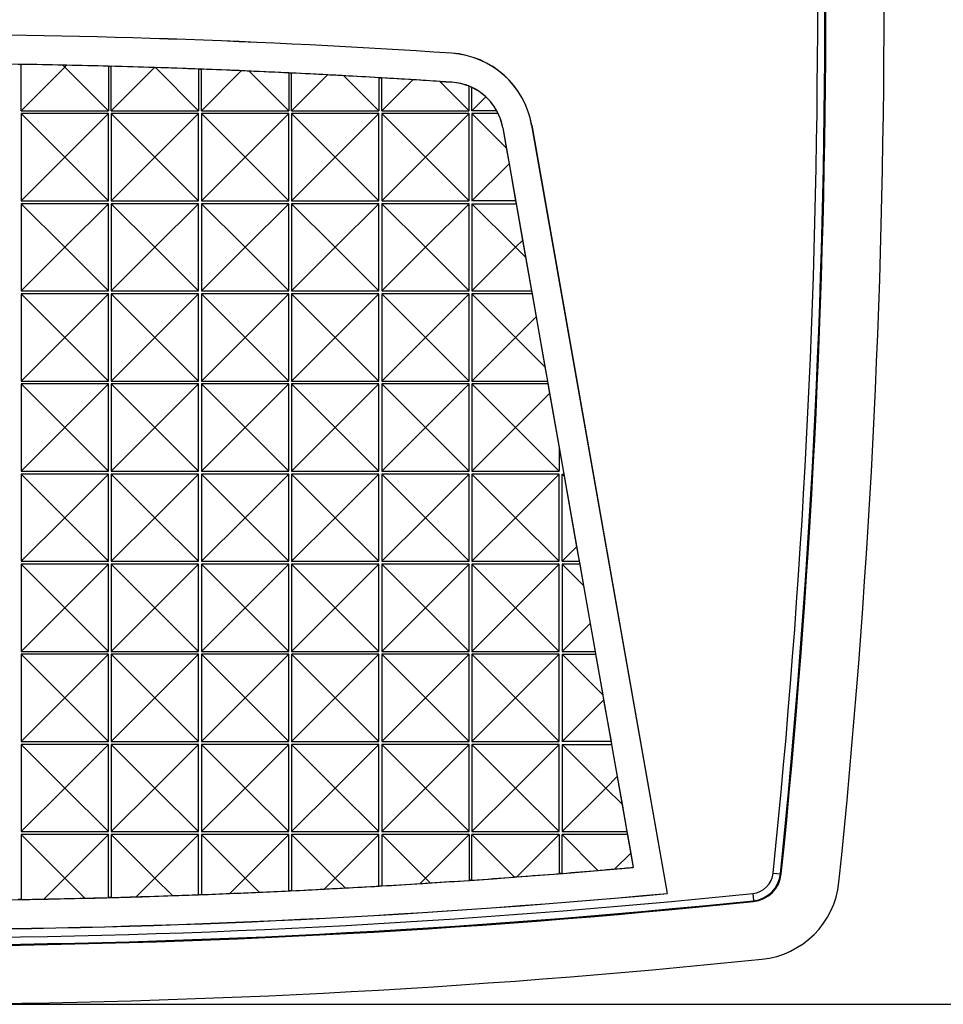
# Model space of a CAD drawing. Header units: millimetres. Extents: x 0 to 419, y 0 to 324.
# Tile 4 of 13: x 96 to 128, y 77 to 111. Entities that reach past the tile are written whole.
import ezdxf

# ---------------------------------------------------------------- set-up
doc = ezdxf.new("R2010")
doc.units = ezdxf.units.MM
doc.header["$LTSCALE"] = 1.5
doc.layers.add('DIMENSIONS', color=140, linetype='Continuous', lineweight=25)
doc.styles.add('SLDTEXTSTYLE0', font='TXT', dxfattribs={"width": 0.7})
doc.dimstyles.new('SLDDIMSTYLE0', dxfattribs={"dimtxt": 3.237012, "dimasz": 4.953, "dimexe": 0, "dimexo": 0.0625, "dimgap": 0.809253, "dimtad": 0, "dimtih": 1, "dimtoh": 1, "dimrnd": 1e-09, "dimzin": 12, "dimdsep": 46, "dimtxsty": 'SLDTEXTSTYLE0', "dimsah": 1, "dimcen": 0.09, "dimadec": 0, "dimazin": 3, "dimtfac": 1, "dimtofl": 0, "dimtmove": 0, "dimatfit": 3, "dimfxl": 0, "dimfrac": 2, "dimtolj": 1, "dimtzin": 12, "dimarcsym": 0})

# ---------------------------------------------------------------- blocks, each defined once
blk = doc.blocks.new('_D')
at = {"layer": 'DIMENSIONS'}
for p, q in [((93.325, 145.882), (145.551, 145.882)), ((140.789, 145.882), (140.789, 117.382)), ((135.979, 111.513), (134.892, 111.513)), ((134.892, 111.513), (134.892, 106.368)), ((145.598, 111.513), (146.685, 111.513)), ((146.685, 111.513), (146.685, 106.368)), ((134.892, 106.368), (135.979, 106.368)), ((146.685, 106.368), (145.598, 106.368)), ((140.789, 77.144), (140.789, 105.643)), ((93.325, 77.144), (145.551, 77.144))]:
    blk.add_line(p, q, dxfattribs=at)
for points in [[(140.789, 145.882), (140.027, 140.929), (141.551, 140.929)], [(140.789, 77.144), (141.551, 82.097), (140.027, 82.097)]]:
    blk.add_solid(points, dxfattribs=at)
at = {"layer": 'DIMENSIONS', "char_height": 3.175, "attachment_point": 1, "style": 'SLDTEXTSTYLE0'}
for s, insert in [('68.7', (135.979, 116.33)), ('2.71', (135.979, 110.461))]:
    blk.add_mtext(s, dxfattribs=dict(at, insert=insert))

msp = doc.modelspace()

# ---------------------------------------------------------------- linework, layer by layer
for p, q in [((110.92, 109.857), (110.92, 109.861)), ((96.119, 107.883), (96.119, 109.477)), ((97.554, 109.447), (97.619, 109.383)), ((97.619, 109.383), (97.68, 109.445)), ((99.119, 109.413), (99.119, 107.883)), ((99.219, 107.883), (99.219, 109.41)), ((96.119, 107.883), (97.619, 109.383)), ((97.619, 109.383), (99.119, 107.883)), ((99.219, 107.883), (100.7, 109.364)), ((100.7, 109.364), (100.739, 109.363)), ((100.739, 109.363), (102.219, 107.883)), ((102.219, 109.314), (102.219, 107.883)), ((102.319, 107.883), (102.319, 109.31)), ((102.319, 107.883), (103.689, 109.253)), ((103.96, 109.242), (105.319, 107.883)), ((105.319, 109.182), (105.319, 107.883)), ((105.419, 107.883), (105.419, 109.178)), ((105.419, 107.883), (106.649, 109.114)), ((107.218, 109.083), (108.419, 107.883)), ((108.419, 109.018), (108.419, 107.883)), ((108.519, 107.883), (108.519, 109.012)), ((108.519, 107.883), (109.581, 108.945)), ((110.516, 108.886), (110.932, 108.859)), ((111.519, 107.883), (110.516, 108.886)), ((110.932, 108.861), (110.932, 108.859)), ((111.519, 107.883), (111.519, 108.725)), ((111.619, 107.883), (111.619, 108.681)), ((111.619, 107.883), (112.094, 108.359)), ((96.119, 107.883), (99.119, 107.883)), ((97.619, 106.283), (96.119, 107.783)), ((96.119, 107.783), (96.119, 104.783)), ((99.119, 107.783), (96.119, 107.783)), ((99.119, 107.783), (97.619, 106.283)), ((99.119, 104.783), (99.119, 107.783)), ((99.219, 107.883), (102.219, 107.883)), ((100.719, 106.283), (99.219, 107.783)), ((99.219, 107.783), (99.219, 104.783)), ((102.219, 107.783), (99.219, 107.783)), ((102.219, 107.783), (100.719, 106.283)), ((102.219, 104.783), (102.219, 107.783)), ((102.319, 107.883), (105.319, 107.883)), ((103.819, 106.283), (102.319, 107.783)), ((102.319, 107.783), (102.319, 104.783)), ((105.319, 107.783), (102.319, 107.783)), ((105.319, 107.783), (103.819, 106.283)), ((105.319, 104.783), (105.319, 107.783)), ((105.419, 107.883), (108.419, 107.883)), ((106.919, 106.283), (105.419, 107.783)), ((105.419, 107.783), (105.419, 104.783)), ((108.419, 107.783), (105.419, 107.783)), ((108.419, 107.783), (106.919, 106.283)), ((108.419, 104.783), (108.419, 107.783)), ((108.519, 107.883), (111.519, 107.883)), ((110.019, 106.283), (108.519, 107.783)), ((108.519, 107.783), (108.519, 104.783)), ((111.519, 107.783), (108.519, 107.783)), ((111.519, 107.783), (110.019, 106.283)), ((111.519, 104.783), (111.519, 107.783)), ((112.469, 107.883), (111.619, 107.883)), ((111.619, 107.783), (111.619, 104.783)), ((112.797, 106.605), (111.619, 107.783)), ((112.52, 107.783), (111.619, 107.783)), ((113.674, 107.389), (113.671, 107.388)), ((113.671, 107.388), (118.331, 80.96)), ((113.674, 107.389), (118.335, 80.957)), ((112.679, 107.293), (112.677, 107.292)), ((112.677, 107.292), (112.797, 106.605)), ((112.679, 107.293), (117.165, 81.852)), ((112.797, 106.605), (112.893, 106.057)), ((96.119, 104.783), (97.619, 106.283)), ((99.119, 104.783), (97.619, 106.283)), ((99.219, 104.783), (100.719, 106.283)), ((102.219, 104.783), (100.719, 106.283)), ((102.319, 104.783), (103.819, 106.283)), ((105.319, 104.783), (103.819, 106.283)), ((105.419, 104.783), (106.919, 106.283)), ((108.419, 104.783), (106.919, 106.283)), ((108.519, 104.783), (110.019, 106.283)), ((111.519, 104.783), (110.019, 106.283)), ((112.893, 106.057), (111.619, 104.783)), ((112.893, 106.057), (113.12, 104.783)), ((96.119, 104.783), (99.119, 104.783)), ((97.619, 103.183), (96.119, 104.683)), ((96.119, 104.683), (96.119, 101.683)), ((99.119, 104.683), (96.119, 104.683)), ((99.119, 104.683), (97.619, 103.183)), ((99.119, 101.683), (99.119, 104.683)), ((99.219, 104.783), (102.219, 104.783)), ((100.719, 103.183), (99.219, 104.683)), ((99.219, 104.683), (99.219, 101.683)), ((102.219, 104.683), (99.219, 104.683)), ((102.219, 104.683), (100.719, 103.183)), ((102.219, 101.683), (102.219, 104.683)), ((102.319, 104.783), (105.319, 104.783)), ((103.819, 103.183), (102.319, 104.683)), ((102.319, 104.683), (102.319, 101.683)), ((105.319, 104.683), (102.319, 104.683)), ((105.319, 104.683), (103.819, 103.183)), ((105.319, 101.683), (105.319, 104.683)), ((105.419, 104.783), (108.419, 104.783)), ((106.919, 103.183), (105.419, 104.683)), ((105.419, 104.683), (105.419, 101.683)), ((108.419, 104.683), (105.419, 104.683)), ((108.419, 104.683), (106.919, 103.183)), ((108.419, 101.683), (108.419, 104.683)), ((108.519, 104.783), (111.519, 104.783)), ((110.019, 103.183), (108.519, 104.683)), ((108.519, 104.683), (108.519, 101.683)), ((111.519, 104.683), (108.519, 104.683)), ((111.519, 104.683), (110.019, 103.183)), ((111.519, 101.683), (111.519, 104.683)), ((113.12, 104.783), (111.619, 104.783)), ((111.619, 104.683), (113.119, 103.183)), ((111.619, 104.683), (113.138, 104.683)), ((111.619, 104.683), (111.619, 101.683)), ((113.12, 104.783), (113.138, 104.683)), ((113.138, 104.683), (113.358, 103.422)), ((113.358, 103.422), (113.119, 103.183)), ((113.358, 103.422), (113.46, 102.842)), ((96.119, 101.683), (97.619, 103.183)), ((99.119, 101.683), (97.619, 103.183)), ((99.219, 101.683), (100.719, 103.183)), ((102.219, 101.683), (100.719, 103.183)), ((102.319, 101.683), (103.819, 103.183)), ((105.319, 101.683), (103.819, 103.183)), ((105.419, 101.683), (106.919, 103.183)), ((108.419, 101.683), (106.919, 103.183)), ((108.519, 101.683), (110.019, 103.183)), ((111.519, 101.683), (110.019, 103.183)), ((111.619, 101.683), (113.119, 103.183)), ((113.119, 103.183), (113.46, 102.842)), ((113.46, 102.842), (113.667, 101.683)), ((96.119, 101.683), (99.119, 101.683)), ((99.219, 101.683), (102.219, 101.683)), ((102.319, 101.683), (105.319, 101.683)), ((105.419, 101.683), (108.419, 101.683)), ((108.519, 101.683), (111.519, 101.683)), ((111.619, 101.683), (113.667, 101.683)), ((113.667, 101.683), (113.684, 101.583)), ((97.619, 100.083), (96.119, 101.583)), ((96.119, 101.583), (96.119, 98.583)), ((99.119, 101.583), (96.119, 101.583)), ((99.119, 101.583), (97.619, 100.083)), ((99.119, 98.583), (99.119, 101.583)), ((100.719, 100.083), (99.219, 101.583)), ((99.219, 101.583), (99.219, 98.583)), ((102.219, 101.583), (99.219, 101.583)), ((102.219, 101.583), (100.719, 100.083)), ((102.219, 98.583), (102.219, 101.583)), ((103.819, 100.083), (102.319, 101.583)), ((102.319, 101.583), (102.319, 98.583)), ((105.319, 101.583), (102.319, 101.583)), ((105.319, 101.583), (103.819, 100.083)), ((105.319, 98.583), (105.319, 101.583)), ((106.919, 100.083), (105.419, 101.583)), ((105.419, 101.583), (105.419, 98.583)), ((108.419, 101.583), (105.419, 101.583)), ((108.419, 101.583), (106.919, 100.083)), ((108.419, 98.583), (108.419, 101.583)), ((110.019, 100.083), (108.519, 101.583)), ((108.519, 101.583), (108.519, 98.583)), ((111.519, 101.583), (108.519, 101.583)), ((111.519, 101.583), (110.019, 100.083)), ((111.519, 98.583), (111.519, 101.583)), ((111.619, 101.583), (113.119, 100.083)), ((113.684, 101.583), (111.619, 101.583)), ((111.619, 101.583), (111.619, 98.583)), ((113.684, 101.583), (113.823, 100.787)), ((113.823, 100.787), (113.119, 100.083)), ((113.823, 100.787), (114.125, 99.076)), ((96.119, 98.583), (97.619, 100.083)), ((99.119, 98.583), (97.619, 100.083)), ((99.219, 98.583), (100.719, 100.083)), ((102.219, 98.583), (100.719, 100.083)), ((102.319, 98.583), (103.819, 100.083)), ((105.319, 98.583), (103.819, 100.083)), ((105.419, 98.583), (106.919, 100.083)), ((108.419, 98.583), (106.919, 100.083)), ((108.519, 98.583), (110.019, 100.083)), ((111.519, 98.583), (110.019, 100.083)), ((111.619, 98.583), (113.119, 100.083)), ((113.119, 100.083), (114.125, 99.076)), ((114.125, 99.076), (114.213, 98.583)), ((96.119, 98.583), (99.119, 98.583)), ((99.219, 98.583), (102.219, 98.583)), ((102.319, 98.583), (105.319, 98.583)), ((105.419, 98.583), (108.419, 98.583)), ((108.519, 98.583), (111.519, 98.583)), ((111.619, 98.583), (114.213, 98.583)), ((114.213, 98.583), (114.231, 98.483)), ((97.619, 96.983), (96.119, 98.483)), ((96.119, 98.483), (96.119, 95.483)), ((99.119, 98.483), (96.119, 98.483)), ((99.119, 98.483), (97.619, 96.983)), ((99.119, 95.483), (99.119, 98.483)), ((100.719, 96.983), (99.219, 98.483)), ((99.219, 98.483), (99.219, 95.483)), ((102.219, 98.483), (99.219, 98.483)), ((102.219, 98.483), (100.719, 96.983)), ((102.219, 95.483), (102.219, 98.483)), ((103.819, 96.983), (102.319, 98.483)), ((102.319, 98.483), (102.319, 95.483)), ((105.319, 98.483), (102.319, 98.483)), ((105.319, 98.483), (103.819, 96.983)), ((105.319, 95.483), (105.319, 98.483)), ((106.919, 96.983), (105.419, 98.483)), ((105.419, 98.483), (105.419, 95.483)), ((108.419, 98.483), (105.419, 98.483)), ((108.419, 98.483), (106.919, 96.983)), ((108.419, 95.483), (108.419, 98.483)), ((110.019, 96.983), (108.519, 98.483)), ((108.519, 98.483), (108.519, 95.483)), ((111.519, 98.483), (108.519, 98.483)), ((111.519, 98.483), (110.019, 96.983)), ((111.519, 95.483), (111.519, 98.483)), ((111.619, 98.483), (113.119, 96.983)), ((111.619, 98.483), (111.619, 95.483)), ((114.231, 98.483), (111.619, 98.483)), ((114.231, 98.483), (114.288, 98.153)), ((114.288, 98.153), (113.119, 96.983)), ((114.288, 98.153), (114.619, 96.283)), ((96.119, 95.483), (97.619, 96.983)), ((99.119, 95.483), (97.619, 96.983)), ((99.219, 95.483), (100.719, 96.983)), ((102.219, 95.483), (100.719, 96.983)), ((102.319, 95.483), (103.819, 96.983)), ((105.319, 95.483), (103.819, 96.983)), ((105.419, 95.483), (106.919, 96.983)), ((108.419, 95.483), (106.919, 96.983)), ((108.519, 95.483), (110.019, 96.983)), ((111.519, 95.483), (110.019, 96.983)), ((111.619, 95.483), (113.119, 96.983)), ((114.619, 95.483), (113.119, 96.983)), ((114.619, 96.283), (114.619, 95.483)), ((114.619, 96.283), (114.777, 95.383)), ((96.119, 95.483), (99.119, 95.483)), ((97.619, 93.883), (96.119, 95.383)), ((96.119, 95.383), (96.119, 92.383)), ((99.119, 95.383), (96.119, 95.383)), ((99.119, 95.383), (97.619, 93.883)), ((99.119, 92.383), (99.119, 95.383)), ((99.219, 95.483), (102.219, 95.483)), ((100.719, 93.883), (99.219, 95.383)), ((99.219, 95.383), (99.219, 92.383)), ((102.219, 95.383), (99.219, 95.383)), ((102.219, 95.383), (100.719, 93.883)), ((102.219, 92.383), (102.219, 95.383)), ((102.319, 95.483), (105.319, 95.483)), ((103.819, 93.883), (102.319, 95.383)), ((102.319, 95.383), (102.319, 92.383)), ((105.319, 95.383), (102.319, 95.383)), ((105.319, 95.383), (103.819, 93.883)), ((105.319, 92.383), (105.319, 95.383)), ((105.419, 95.483), (108.419, 95.483)), ((106.919, 93.883), (105.419, 95.383)), ((105.419, 95.383), (105.419, 92.383)), ((108.419, 95.383), (105.419, 95.383)), ((108.419, 95.383), (106.919, 93.883)), ((108.419, 92.383), (108.419, 95.383)), ((108.519, 95.483), (111.519, 95.483)), ((110.019, 93.883), (108.519, 95.383)), ((108.519, 95.383), (108.519, 92.383)), ((111.519, 95.383), (108.519, 95.383)), ((111.519, 95.383), (110.019, 93.883)), ((111.519, 92.383), (111.519, 95.383)), ((111.619, 95.483), (114.619, 95.483)), ((113.119, 93.883), (111.619, 95.383)), ((111.619, 95.383), (111.619, 92.383)), ((114.619, 95.383), (111.619, 95.383)), ((114.619, 95.383), (113.119, 93.883)), ((114.619, 92.383), (114.619, 95.383)), ((114.719, 92.383), (114.719, 95.383)), ((114.719, 95.383), (114.79, 95.312)), ((114.719, 95.383), (114.777, 95.383)), ((114.777, 95.383), (114.79, 95.312)), ((114.79, 95.312), (115.218, 92.882)), ((96.119, 92.383), (97.619, 93.883)), ((99.119, 92.383), (97.619, 93.883)), ((99.219, 92.383), (100.719, 93.883)), ((102.219, 92.383), (100.719, 93.883)), ((102.319, 92.383), (103.819, 93.883)), ((105.319, 92.383), (103.819, 93.883)), ((105.419, 92.383), (106.919, 93.883)), ((108.419, 92.383), (106.919, 93.883)), ((108.519, 92.383), (110.019, 93.883)), ((111.519, 92.383), (110.019, 93.883)), ((111.619, 92.383), (113.119, 93.883)), ((114.619, 92.383), (113.119, 93.883)), ((114.719, 92.383), (115.218, 92.882)), ((115.218, 92.882), (115.306, 92.383)), ((96.119, 92.383), (99.119, 92.383)), ((97.619, 90.783), (96.119, 92.283)), ((96.119, 92.283), (96.119, 89.283)), ((99.119, 92.283), (96.119, 92.283)), ((99.119, 92.283), (97.619, 90.783)), ((99.119, 89.283), (99.119, 92.283)), ((99.219, 92.383), (102.219, 92.383)), ((100.719, 90.783), (99.219, 92.283)), ((99.219, 92.283), (99.219, 89.283)), ((102.219, 92.283), (99.219, 92.283)), ((102.219, 92.283), (100.719, 90.783)), ((102.219, 89.283), (102.219, 92.283)), ((102.319, 92.383), (105.319, 92.383)), ((103.819, 90.783), (102.319, 92.283)), ((102.319, 92.283), (102.319, 89.283)), ((105.319, 92.283), (102.319, 92.283)), ((105.319, 92.283), (103.819, 90.783)), ((105.319, 89.283), (105.319, 92.283)), ((105.419, 92.383), (108.419, 92.383)), ((106.919, 90.783), (105.419, 92.283)), ((105.419, 92.283), (105.419, 89.283)), ((108.419, 92.283), (105.419, 92.283)), ((108.419, 92.283), (106.919, 90.783)), ((108.419, 89.283), (108.419, 92.283)), ((108.519, 92.383), (111.519, 92.383)), ((110.019, 90.783), (108.519, 92.283)), ((108.519, 92.283), (108.519, 89.283)), ((111.519, 92.283), (108.519, 92.283)), ((111.519, 92.283), (110.019, 90.783)), ((111.519, 89.283), (111.519, 92.283)), ((111.619, 92.383), (114.619, 92.383)), ((113.119, 90.783), (111.619, 92.283)), ((111.619, 92.283), (111.619, 89.283)), ((114.619, 92.283), (111.619, 92.283)), ((114.619, 92.283), (113.119, 90.783)), ((114.619, 89.283), (114.619, 92.283)), ((114.719, 92.383), (115.306, 92.383)), ((114.719, 92.283), (114.719, 89.283)), ((114.719, 92.283), (115.452, 91.55)), ((115.324, 92.283), (114.719, 92.283)), ((115.306, 92.383), (115.324, 92.283)), ((115.324, 92.283), (115.452, 91.55)), ((115.452, 91.55), (115.682, 90.246)), ((96.119, 89.283), (97.619, 90.783)), ((99.119, 89.283), (97.619, 90.783)), ((99.219, 89.283), (100.719, 90.783)), ((102.219, 89.283), (100.719, 90.783)), ((102.319, 89.283), (103.819, 90.783)), ((105.319, 89.283), (103.819, 90.783)), ((105.419, 89.283), (106.919, 90.783)), ((108.419, 89.283), (106.919, 90.783)), ((108.519, 89.283), (110.019, 90.783)), ((111.519, 89.283), (110.019, 90.783)), ((111.619, 89.283), (113.119, 90.783)), ((114.619, 89.283), (113.119, 90.783)), ((115.682, 90.246), (114.719, 89.283)), ((115.682, 90.246), (115.853, 89.283)), ((96.119, 89.283), (99.119, 89.283)), ((97.619, 87.683), (96.119, 89.183)), ((96.119, 89.183), (96.119, 86.183)), ((99.119, 89.183), (96.119, 89.183)), ((99.119, 89.183), (97.619, 87.683)), ((99.119, 86.183), (99.119, 89.183)), ((99.219, 89.283), (102.219, 89.283)), ((100.719, 87.683), (99.219, 89.183)), ((99.219, 89.183), (99.219, 86.183)), ((102.219, 89.183), (99.219, 89.183)), ((102.219, 89.183), (100.719, 87.683)), ((102.219, 86.183), (102.219, 89.183)), ((102.319, 89.283), (105.319, 89.283)), ((103.819, 87.683), (102.319, 89.183)), ((102.319, 89.183), (102.319, 86.183)), ((105.319, 89.183), (102.319, 89.183)), ((105.319, 89.183), (103.819, 87.683)), ((105.319, 86.183), (105.319, 89.183)), ((105.419, 89.283), (108.419, 89.283)), ((106.919, 87.683), (105.419, 89.183)), ((105.419, 89.183), (105.419, 86.183)), ((108.419, 89.183), (105.419, 89.183)), ((108.419, 89.183), (106.919, 87.683)), ((108.419, 86.183), (108.419, 89.183)), ((108.519, 89.283), (111.519, 89.283)), ((110.019, 87.683), (108.519, 89.183)), ((108.519, 89.183), (108.519, 86.183)), ((111.519, 89.183), (108.519, 89.183)), ((111.519, 89.183), (110.019, 87.683)), ((111.519, 86.183), (111.519, 89.183)), ((111.619, 89.283), (114.619, 89.283)), ((113.119, 87.683), (111.619, 89.183)), ((111.619, 89.183), (111.619, 86.183)), ((114.619, 89.183), (111.619, 89.183)), ((114.619, 89.183), (113.119, 87.683)), ((114.619, 86.183), (114.619, 89.183)), ((114.719, 89.283), (115.853, 89.283)), ((114.719, 89.183), (114.719, 86.183)), ((114.719, 89.183), (116.114, 87.788)), ((114.719, 89.183), (115.871, 89.183)), ((115.853, 89.283), (115.871, 89.183)), ((115.871, 89.183), (116.114, 87.788)), ((116.114, 87.788), (116.146, 87.61)), ((96.119, 86.183), (97.619, 87.683)), ((99.119, 86.183), (97.619, 87.683)), ((99.219, 86.183), (100.719, 87.683)), ((102.219, 86.183), (100.719, 87.683)), ((102.319, 86.183), (103.819, 87.683)), ((105.319, 86.183), (103.819, 87.683)), ((105.419, 86.183), (106.919, 87.683)), ((108.419, 86.183), (106.919, 87.683)), ((108.519, 86.183), (110.019, 87.683)), ((111.519, 86.183), (110.019, 87.683)), ((111.619, 86.183), (113.119, 87.683)), ((114.619, 86.183), (113.119, 87.683)), ((116.146, 87.61), (114.719, 86.183)), ((116.146, 87.61), (116.4, 86.183)), ((96.119, 86.183), (99.119, 86.183)), ((97.619, 84.583), (96.119, 86.083)), ((96.119, 86.083), (96.119, 83.083)), ((99.119, 86.083), (96.119, 86.083)), ((99.119, 86.083), (97.619, 84.583)), ((99.119, 83.083), (99.119, 86.083)), ((99.219, 86.183), (102.219, 86.183)), ((100.719, 84.583), (99.219, 86.083)), ((99.219, 86.083), (99.219, 83.083)), ((102.219, 86.083), (99.219, 86.083)), ((102.219, 86.083), (100.719, 84.583)), ((102.219, 83.083), (102.219, 86.083)), ((102.319, 86.183), (105.319, 86.183)), ((103.819, 84.583), (102.319, 86.083)), ((102.319, 86.083), (102.319, 83.083)), ((105.319, 86.083), (102.319, 86.083)), ((105.319, 86.083), (103.819, 84.583)), ((105.319, 83.083), (105.319, 86.083)), ((105.419, 86.183), (108.419, 86.183)), ((106.919, 84.583), (105.419, 86.083)), ((105.419, 86.083), (105.419, 83.083)), ((108.419, 86.083), (105.419, 86.083)), ((108.419, 86.083), (106.919, 84.583)), ((108.419, 83.083), (108.419, 86.083)), ((108.519, 86.183), (111.519, 86.183)), ((110.019, 84.583), (108.519, 86.083)), ((108.519, 86.083), (108.519, 83.083)), ((111.519, 86.083), (108.519, 86.083)), ((111.519, 86.083), (110.019, 84.583)), ((111.519, 83.083), (111.519, 86.083)), ((111.619, 86.183), (114.619, 86.183)), ((113.119, 84.583), (111.619, 86.083)), ((111.619, 86.083), (111.619, 83.083)), ((114.619, 86.083), (111.619, 86.083)), ((114.619, 86.083), (113.119, 84.583)), ((114.619, 83.083), (114.619, 86.083)), ((116.4, 86.183), (114.719, 86.183)), ((114.719, 86.083), (116.219, 84.583)), ((114.719, 86.083), (116.417, 86.083)), ((114.719, 86.083), (114.719, 83.083)), ((116.4, 86.183), (116.417, 86.083)), ((116.417, 86.083), (116.611, 84.975)), ((116.611, 84.975), (116.219, 84.583)), ((116.611, 84.975), (116.779, 84.023)), ((96.119, 83.083), (97.619, 84.583)), ((99.119, 83.083), (97.619, 84.583)), ((99.219, 83.083), (100.719, 84.583)), ((102.219, 83.083), (100.719, 84.583)), ((102.319, 83.083), (103.819, 84.583)), ((105.319, 83.083), (103.819, 84.583)), ((105.419, 83.083), (106.919, 84.583)), ((108.419, 83.083), (106.919, 84.583)), ((108.519, 83.083), (110.019, 84.583)), ((111.519, 83.083), (110.019, 84.583)), ((111.619, 83.083), (113.119, 84.583)), ((114.619, 83.083), (113.119, 84.583)), ((114.719, 83.083), (116.219, 84.583)), ((116.219, 84.583), (116.779, 84.023)), ((116.779, 84.023), (116.946, 83.083)), ((96.119, 83.083), (99.119, 83.083)), ((96.119, 82.983), (96.119, 80.749)), ((96.119, 82.983), (97.619, 81.483)), ((99.119, 82.983), (96.119, 82.983)), ((99.119, 82.983), (97.619, 81.483)), ((99.119, 80.813), (99.119, 82.983)), ((99.219, 83.083), (102.219, 83.083)), ((99.219, 82.983), (99.219, 80.816)), ((99.219, 82.983), (100.719, 81.483)), ((102.219, 82.983), (99.219, 82.983)), ((102.219, 82.983), (100.719, 81.483)), ((102.219, 80.912), (102.219, 82.983)), ((102.319, 83.083), (105.319, 83.083)), ((102.319, 82.983), (102.319, 80.916)), ((102.319, 82.983), (103.819, 81.483)), ((105.319, 82.983), (102.319, 82.983)), ((105.319, 82.983), (103.819, 81.483)), ((105.319, 81.044), (105.319, 82.983)), ((105.419, 83.083), (108.419, 83.083)), ((105.419, 82.983), (105.419, 81.049)), ((105.419, 82.983), (106.919, 81.483)), ((108.419, 82.983), (105.419, 82.983)), ((108.419, 82.983), (106.919, 81.483)), ((108.419, 81.209), (108.419, 82.983)), ((108.519, 83.083), (111.519, 83.083)), ((108.519, 82.983), (108.519, 81.215)), ((108.519, 82.983), (110.019, 81.483)), ((111.519, 82.983), (108.519, 82.983)), ((111.519, 82.983), (110.019, 81.483)), ((111.519, 82.983), (111.519, 81.407)), ((111.619, 83.083), (114.619, 83.083)), ((111.619, 81.414), (111.619, 82.983)), ((113.08, 81.522), (111.619, 82.983)), ((114.619, 82.983), (111.619, 82.983)), ((114.619, 82.983), (113.164, 81.529)), ((114.619, 82.983), (114.619, 81.639)), ((114.719, 83.083), (116.946, 83.083)), ((114.719, 81.647), (114.719, 82.983)), ((115.951, 81.751), (114.719, 82.983)), ((116.964, 82.983), (114.719, 82.983)), ((116.946, 83.083), (116.964, 82.983)), ((116.964, 82.983), (117.076, 82.34)), ((117.076, 82.34), (116.537, 81.801)), ((117.076, 82.34), (117.162, 81.855)), ((117.165, 81.852), (117.162, 81.855)), ((121.975, 81.659), (122.224, 81.634)), ((122.224, 81.634), (122.254, 81.631)), ((97.619, 81.483), (96.9, 80.764)), ((98.308, 80.794), (97.619, 81.483)), ((100.719, 81.483), (100.077, 80.842)), ((101.32, 80.881), (100.719, 81.483)), ((103.819, 81.483), (103.291, 80.955)), ((104.303, 80.999), (103.819, 81.483)), ((106.919, 81.483), (106.543, 81.107)), ((107.257, 81.145), (106.919, 81.483)), ((110.019, 81.483), (109.833, 81.297)), ((110.182, 81.32), (110.019, 81.483)), ((113.164, 81.529), (113.08, 81.522)), ((118.331, 80.96), (118.335, 80.957)), ((121.273, 80.957), (121.299, 80.709)), ((121.302, 80.679), (121.299, 80.709))]:
    msp.add_line(p, q)
at = {"flags": 128}
for points in [[(96.019, 109.478), (96.031, 109.478), (96.044, 109.478), (96.056, 109.478), (96.069, 109.477), (96.081, 109.477), (96.094, 109.477), (96.106, 109.477), (96.119, 109.477)], [(99.119, 109.413), (99.131, 109.412), (99.144, 109.412), (99.156, 109.412), (99.169, 109.411), (99.181, 109.411), (99.194, 109.411), (99.206, 109.41), (99.219, 109.41)], [(102.219, 109.314), (102.231, 109.314), (102.244, 109.313), (102.256, 109.313), (102.269, 109.312), (102.281, 109.312), (102.294, 109.311), (102.306, 109.311), (102.319, 109.31)], [(105.319, 109.182), (105.331, 109.182), (105.344, 109.181), (105.356, 109.181), (105.369, 109.18), (105.381, 109.179), (105.394, 109.179), (105.406, 109.178), (105.419, 109.178)], [(108.419, 109.018), (108.431, 109.017), (108.444, 109.016), (108.456, 109.015), (108.469, 109.015), (108.481, 109.014), (108.494, 109.013), (108.506, 109.012), (108.519, 109.012)], [(114.719, 81.647), (114.706, 81.646), (114.694, 81.645), (114.681, 81.644), (114.669, 81.643), (114.656, 81.642), (114.644, 81.641), (114.631, 81.64), (114.619, 81.639)], [(111.619, 81.414), (111.606, 81.413), (111.594, 81.412), (111.581, 81.411), (111.569, 81.411), (111.556, 81.41), (111.544, 81.409), (111.531, 81.408), (111.519, 81.407)], [(105.419, 81.049), (105.406, 81.048), (105.394, 81.047), (105.381, 81.047), (105.369, 81.046), (105.356, 81.046), (105.344, 81.045), (105.331, 81.044), (105.319, 81.044)], [(108.519, 81.215), (108.506, 81.214), (108.494, 81.213), (108.481, 81.212), (108.469, 81.212), (108.456, 81.211), (108.444, 81.21), (108.431, 81.21), (108.419, 81.209)], [(96.119, 80.749), (96.106, 80.749), (96.094, 80.749), (96.081, 80.748), (96.069, 80.748), (96.056, 80.748), (96.044, 80.748), (96.031, 80.748), (96.019, 80.747)], [(99.219, 80.816), (99.206, 80.815), (99.194, 80.815), (99.181, 80.815), (99.169, 80.814), (99.156, 80.814), (99.144, 80.814), (99.131, 80.813), (99.119, 80.813)], [(102.319, 80.916), (102.306, 80.915), (102.294, 80.915), (102.281, 80.914), (102.269, 80.914), (102.256, 80.913), (102.244, 80.913), (102.231, 80.912), (102.219, 80.912)]]:
    msp.add_lwpolyline(points, dxfattribs=at)
for centre, radius, start, end in [((-168.28, 111.513), 294.069, 354.11164, 5.88836), ((-168.235, 111.513), 291.742, 354.12676, 5.87324), ((-168.28, 111.513), 292.037, 354.12765, 5.87235), ((-168.28, 111.513), 292.067, 354.12765, 5.87235), ((91.42, -181.487), 292, 86.17086, 93.82914), ((91.42, -181.487), 291.997, 86.17086, 93.82914), ((110.72, 106.868), 3, 10, 86.1709), ((110.72, 106.868), 2.997, 10, 86.1709), ((91.42, -181.487), 291.003, 86.15532, 93.84468), ((110.805, 106.962), 1.903, 10, 86.1553), ((110.808, 106.962), 1.901, 68.035, 86.2551), ((110.805, 106.962), 1.902, 64.6515, 67.9424), ((110.801, 106.962), 1.903, 47.1993, 64.5612), ((110.805, 106.959), 1.903, 29.0463, 47.3406), ((110.805, 106.962), 1.902, 25.5689, 28.9588), ((110.805, 106.965), 1.9, 9.9015, 25.4787), ((91.42, 371.213), 290.503, 264.91564, 275.08436), ((121.193, 81.74), 0.787, 275.8723, 354.1277), ((121.193, 81.74), 1.037, 275.8723, 354.1277), ((121.193, 81.74), 1.067, 275.8723, 354.1277), ((121.284, 81.649), 2.969, 275.8884, 354.1116), ((91.42, 371.168), 291.742, 264.12676, 275.87324), ((91.42, 371.213), 291.501, 264.70223, 275.29777), ((91.42, 371.213), 291.497, 264.70297, 275.29703), ((91.42, 371.213), 292.067, 264.12765, 275.87235), ((91.42, 371.213), 292.037, 264.12765, 275.87235), ((91.42, 371.213), 294.069, 264.11164, 275.88836)]:
    msp.add_arc(centre, radius, start, end)
for centre, major_axis, start_param, end_param in [((90.912, -181.487), (291.011, 0.001), 1.547967, 1.552901), ((91.42, -180.98), (-0.001, 290.492), 6.26163, 6.262064), ((91.928, -181.487), (290.989, 0.001), 1.546079, 1.551023), ((90.912, -181.487), (291.016, 0.001), 1.537155, 1.542246), ((91.928, -181.487), (290.984, 0.001), 1.535421, 1.540509), ((90.912, -181.487), (291.022, 0.001), 1.526875, 1.531588), ((91.42, -181.996), (0, 291.508), 6.240154, 6.241084), ((91.928, -181.487), (290.978, 0.001), 1.524757, 1.529432), ((90.912, -181.487), (291.027, 0.001), 1.516692, 1.520926), ((91.42, -181.996), (0, 291.508), 6.228963, 6.230917), ((91.928, -181.487), (290.973, 0.001), 1.514088, 1.51822), ((90.912, -181.487), (291.032, 0.001), 1.506602, 1.510259), ((91.42, -181.996), (0, 291.508), 6.217629, 6.220843), ((91.927, 371.213), (290.462, 0.001), 4.785568, 4.79059), ((90.913, 371.213), (290.543, 0.001), 4.794415, 4.798671), ((91.42, 371.721), (-0.001, 291.006), 3.225988, 3.228009), ((91.927, 371.213), (290.457, 0.001), 4.797217, 4.799377), ((90.913, 371.213), (290.532, 0.001), 4.773023, 4.777557), ((91.42, 370.707), (0, 289.994), 3.205131, 3.206336), ((91.927, 371.213), (290.468, 0.001), 4.775275, 4.779888), ((90.913, 371.213), (290.538, 0.001), 4.783715, 4.788757), ((90.913, 371.213), (290.522, 0.001), 4.751657, 4.755007), ((91.42, 370.707), (0, 289.994), 3.182541, 3.186033), ((91.927, 371.213), (290.478, 0.001), 4.755006, 4.758506), ((90.913, 371.213), (290.527, 0.001), 4.762337, 4.766211), ((91.42, 370.707), (0, 289.994), 3.193765, 3.196231), ((91.927, 371.213), (290.473, 0.001), 4.765187, 4.769193), ((90.913, 371.213), (290.511, 0.001), 4.730308, 4.732997), ((91.42, 370.707), (0, 289.994), 3.160491, 3.165346), ((91.927, 371.213), (290.489, 0.001), 4.734354, 4.737147), ((90.913, 371.213), (290.516, 0.001), 4.740981, 4.743938), ((91.42, 370.707), (0, 289.994), 3.171451, 3.17574), ((91.927, 371.213), (290.484, 0.001), 4.74473, 4.747824)]:
    msp.add_ellipse(centre, major_axis=major_axis, ratio=0.999998, start_param=start_param, end_param=end_param)

# ---------------------------------------------------------------- dimensions: what is measured, and where the dimension line sits
at = {"layer": 'DIMENSIONS'}
dim = msp.add_linear_dim(base=(140.789, 145.882), p1=(91.42, 77.144), p2=(91.42, 145.882), angle=90, dimstyle='SLDDIMSTYLE0', dxfattribs=at)
dim.commit()
dim.dimension.update_dxf_attribs({"geometry": '_D', "text_midpoint": (140.789, 111.513), "dimtype": 160})

doc.saveas('drawing.dxf')
